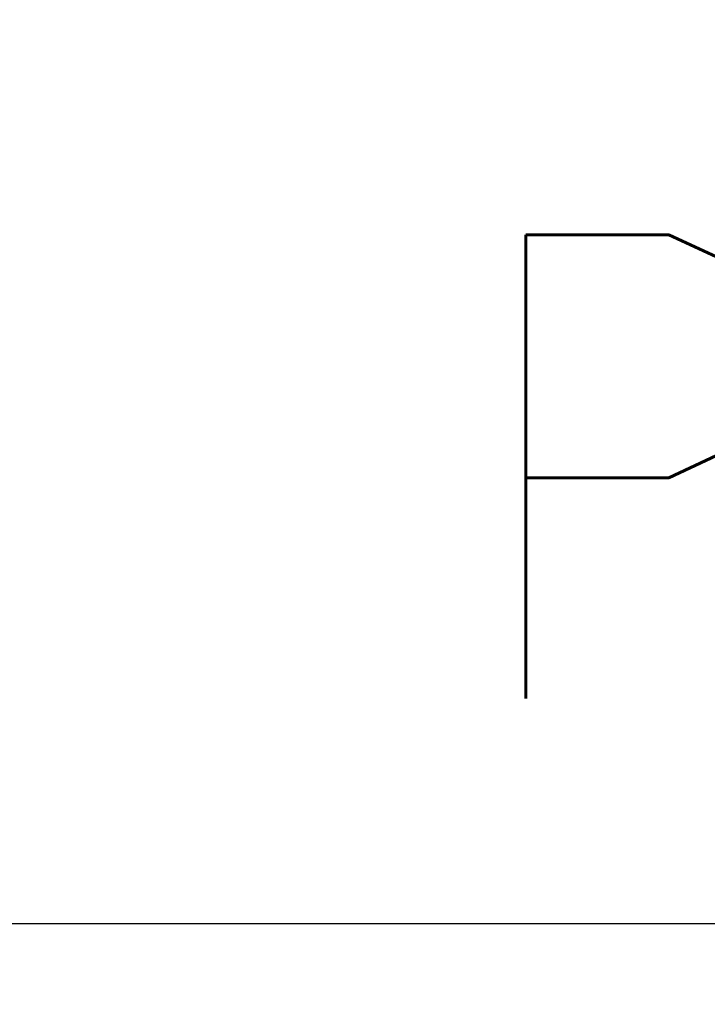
# Model space of a CAD drawing. Header units: millimetres. Extents: x 23192 to 177760, y -399809 to -79279.
# Tile 152 of 256: x 52106 to 52120, y -195415 to -195394. Entities that reach past the tile are written whole.
import ezdxf

# ---------------------------------------------------------------- set-up
doc = ezdxf.new("R2010")
doc.units = ezdxf.units.MM
doc.layers.get('0').update_dxf_attribs({"lineweight": 0})
doc.layers.add('!! 0_ Istn-sciany', color=3, linetype='Continuous', lineweight=30)
doc.layers.add('Dimension (ISO)', color=7, linetype='Continuous', lineweight=25)
doc.layers.add('!! 0_opis pionów', color=4, linetype='Continuous')
doc.styles.add('ARCHETYP', font='romans.shx', dxfattribs={"height": 15})
doc.styles.add('Note Text (ISO)', font='tahoma.ttf')
doc.dimstyles.new('Default (ISO)', dxfattribs={"dimscale": 5, "dimtxt": 5, "dimasz": 5, "dimexe": 3.175, "dimexo": 0, "dimgap": 0.762, "dimtad": 1, "dimdec": 0, "dimrnd": 1e-08, "dimzin": 0, "dimtxsty": 'Note Text (ISO)', "dimcen": 0.09, "dimdle": 10, "dimclrd": 256, "dimclre": 256, "dimclrt": 256, "dimazin": 0, "dimtfac": 0.70104, "dimtmove": 0, "dimatfit": 3, "dimfxl": 1, "dimtolj": 1, "dimtzin": 0, "dimlwd": -1, "dimlwe": -1, "dimarcsym": 0})

# ---------------------------------------------------------------- blocks, each defined once
blk = doc.blocks.new('*D1405')
at = {"layer": 'DEFPOINTS', "color": 0, "transparency": 16777216}
for p in [(-689.76, 120.19), (510.24, 120.19), (510.24, 18.75)]:
    blk.add_point(p, dxfattribs=at)
at = {"layer": 'Dimension (ISO)', "transparency": 16777216}
for p, q in [((-689.76, 120.19), (-689.76, 2.88)), ((510.24, 120.19), (510.24, 2.88)), ((-664.76, 18.75), (485.24, 18.75))]:
    blk.add_line(p, q, dxfattribs=at)
for points in [[(-664.76, 22.92), (-664.76, 14.58), (-689.76, 18.75)], [(485.24, 22.92), (485.24, 14.58), (510.24, 18.75)]]:
    blk.add_solid(points, dxfattribs=at)
at = {"layer": 'Dimension (ISO)', "lineweight": 9, "transparency": 16777216, "insert": (-160.63, 48.6), "char_height": 25, "attachment_point": 1, "style": 'Note Text (ISO)'}
blk.add_mtext('\\A1;1200', dxfattribs=at)
blk = doc.blocks.new('A$C11ef928a')
at = {"layer": 'Dimension (ISO)', "lineweight": 9}
dim = blk.add_linear_dim(base=(510.24, 18.75), p1=(-689.76, 120.19), p2=(510.24, 120.19), angle=180, dimstyle='Default (ISO)', override={"dimdec": 0, "dimlfac": 1, "dimtp": 0, "dimtm": 0, "dimtdec": 2, "dimtofl": 0, "dimatfit": 1}, dxfattribs=at)
dim.commit()
dim.dimension.update_dxf_attribs({"geometry": '*D1405', "text_midpoint": (-125.68, 18.75), "dimtype": 128})

msp = doc.modelspace()

# ---------------------------------------------------------------- linework, layer by layer
at = {"layer": '!! 0_ Istn-sciany'}
msp.add_lwpolyline([(52030.71142, -195413.5883), (52144.71142, -195413.5883)], dxfattribs=at)

# ---------------------------------------------------------------- block references
at = {"xscale": -0.1, "yscale": 0.1, "zscale": 0.1, "rotation": 90}
msp.add_blockref('A$C11ef928a', (82225.12684, -195364.3052), dxfattribs=at)

# ---------------------------------------------------------------- texts
at = {"layer": '!! 0_opis pionów', "style": 'ARCHETYP', "width": 0.8}
msp.add_text('PK', height=10, rotation=0, dxfattribs=at).set_placement((52115.16238, -195408.73403))

doc.saveas('drawing.dxf')
